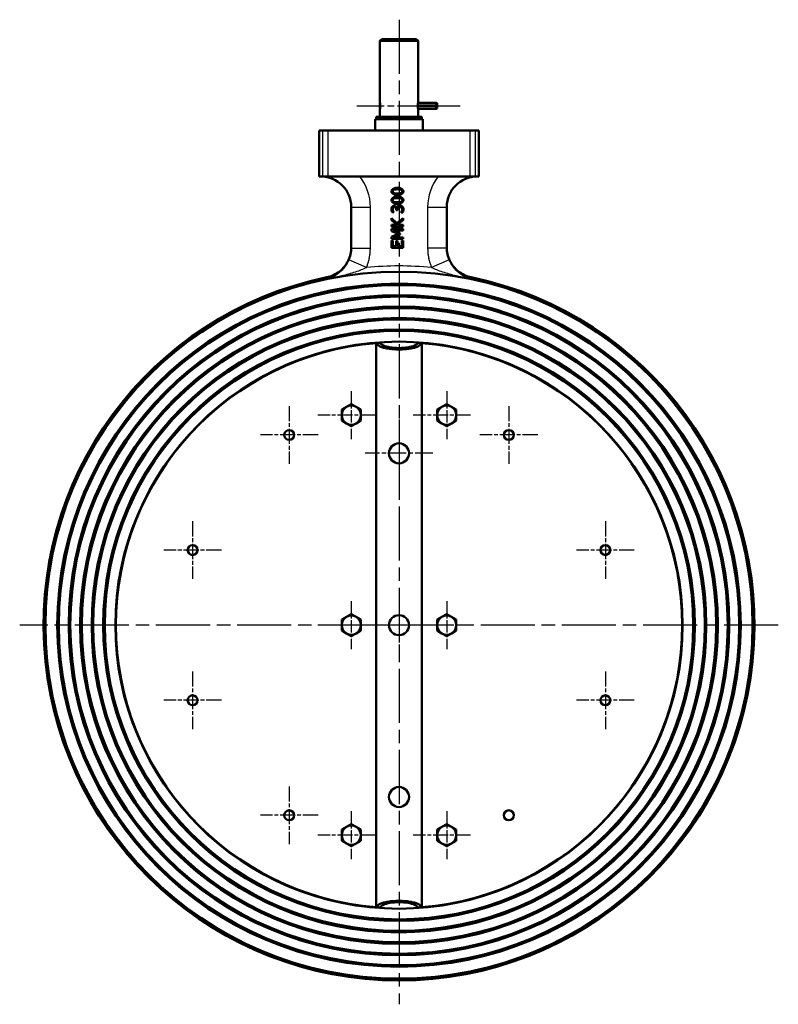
# Model space of a CAD drawing. Header units: millimetres. Extents: x 152 to 968, y 373 to 1246.
# Tile 2 of 3: x 152 to 549, y 728 to 1244. Entities that reach past the tile are written whole.
import ezdxf

# ---------------------------------------------------------------- set-up
doc = ezdxf.new("R2010")
doc.units = ezdxf.units.MM
doc.header["$LTSCALE"] = 5
doc.linetypes.add('CHAIN', pattern=[0.3543, 0.2362, -0.0295, 0.0591, -0.0295])
for name, color, linetype, lineweight in [('Mittellinie(DIN)', 4, 'CHAIN', 25), ('Mittelpunktmarkierung(DIN)', 4, 'CHAIN', 25), ('Sichtbare Kanten(DIN)', 7, 'Continuous', 50), ('Sichtbare tangentiale Kanten(DIN)', 3, 'Continuous', 25)]:
    doc.layers.add(name, color=color, linetype=linetype, lineweight=lineweight)

msp = doc.modelspace()

# ---------------------------------------------------------------- linework, layer by layer
at = {"layer": 'Mittellinie(DIN)', "linetype": 'CHAIN', "ltscale": 12.00094}
msp.add_line((328.2, 1198.99), (382.2, 1198.99), dxfattribs=at)
at = {"layer": 'Mittelpunktmarkierung(DIN)', "linetype": 'CHAIN', "ltscale": 23.990969}
for p, q in [((350.2, 1244.11), (350.2, 728.4)), ((548.79, 926.99), (151.6, 926.99))]:
    msp.add_line(p, q, dxfattribs=at)
at = {"layer": 'Mittelpunktmarkierung(DIN)', "linetype": 'CHAIN', "ltscale": 5.555937}
for p, q in [((325.2, 1049.49), (325.2, 1024.49)), ((375.2, 1049.49), (375.2, 1024.49)), ((325.2, 939.49), (325.2, 914.49)), ((375.2, 939.49), (375.2, 914.49)), ((325.2, 829.49), (325.2, 804.49)), ((375.2, 829.49), (375.2, 804.49))]:
    msp.add_line(p, q, dxfattribs=at)
at = {"layer": 'Mittelpunktmarkierung(DIN)', "linetype": 'CHAIN', "ltscale": 6.711593}
for p, q in [((292.7, 1041.69), (292.7, 1011.49)), ((407.7, 1041.69), (407.7, 1011.49)), ((307.8, 1026.59), (277.6, 1026.59)), ((422.8, 1026.59), (392.6, 1026.59)), ((242.13, 981.43), (242.13, 951.23)), ((458.26, 981.43), (458.26, 951.23)), ((257.23, 966.33), (227.03, 966.33)), ((473.36, 966.33), (443.16, 966.33)), ((242.13, 902.76), (242.13, 872.56)), ((458.26, 902.76), (458.26, 872.56)), ((257.23, 887.66), (227.03, 887.66)), ((473.36, 887.66), (443.16, 887.66)), ((292.7, 842.5), (292.7, 812.3)), ((307.8, 827.4), (277.6, 827.4))]:
    msp.add_line(p, q, dxfattribs=at)
at = {"layer": 'Mittelpunktmarkierung(DIN)', "linetype": 'CHAIN', "ltscale": 6.667144}
for p, q in [((337.7, 1036.99), (307.7, 1036.99)), ((387.7, 1036.99), (357.7, 1036.99)), ((337.7, 926.99), (307.7, 926.99)), ((387.7, 926.99), (357.7, 926.99)), ((337.7, 816.99), (307.7, 816.99)), ((387.7, 816.99), (357.7, 816.99))]:
    msp.add_line(p, q, dxfattribs=at)
at = {"layer": 'Mittelpunktmarkierung(DIN)', "linetype": 'CHAIN', "ltscale": 7.889472}
for p, q in [((350.2, 1034.74), (350.2, 999.24)), ((367.95, 1016.99), (332.45, 1016.99)), ((350.2, 944.74), (350.2, 909.24)), ((367.95, 926.99), (332.45, 926.99))]:
    msp.add_line(p, q, dxfattribs=at)
at = {"layer": 'Sichtbare Kanten(DIN)'}
for p, q in [((341.2, 1233.99), (340.2, 1232.99)), ((360.2, 1232.99), (340.2, 1232.99)), ((340.2, 1200.89), (340.2, 1232.99)), ((341.2, 1233.99), (359.2, 1233.99)), ((359.2, 1233.99), (360.2, 1232.99)), ((360.2, 1200.82), (360.2, 1232.99)), ((340.2, 1200.36), (340.29, 1200.38)), ((340.2, 1199.16), (340.2, 1200.36)), ((340.2, 1199.16), (340.39, 1199.17)), ((340.2, 1199.11), (340.2, 1199.16)), ((340.39, 1199.11), (340.2, 1199.11)), ((340.2, 1198.88), (340.2, 1199.11)), ((340.2, 1198.88), (340.39, 1198.88)), ((340.2, 1198.82), (340.2, 1198.88)), ((340.39, 1198.82), (340.2, 1198.82)), ((340.2, 1197.63), (340.2, 1198.82)), ((340.2, 1197.63), (340.29, 1197.6)), ((340.2, 1193.29), (340.2, 1197.09)), ((360.02, 1199.18), (369.7, 1199.18)), ((370.2, 1199.11), (360.02, 1199.11)), ((360.02, 1198.88), (370.2, 1198.88)), ((369.7, 1198.81), (360.02, 1198.81)), ((360.14, 1200.49), (369.7, 1200.49)), ((360.14, 1197.49), (369.7, 1197.49)), ((360.2, 1193.29), (360.2, 1197.16)), ((369.7, 1199.18), (369.7, 1200.49)), ((370.2, 1200.36), (369.7, 1200.49)), ((369.7, 1199.18), (370.2, 1199.16)), ((370.2, 1198.82), (369.7, 1198.81)), ((369.7, 1197.49), (369.7, 1198.81)), ((370.2, 1197.63), (369.7, 1197.49)), ((370.2, 1199.16), (370.2, 1200.36)), ((370.2, 1199.16), (370.2, 1199.11)), ((370.2, 1198.88), (370.2, 1199.11)), ((370.2, 1198.88), (370.2, 1198.82)), ((370.2, 1197.63), (370.2, 1198.82)), ((340.64, 1191.99), (337.7, 1191.99)), ((337.7, 1185.99), (337.7, 1191.99)), ((338.2, 1193.19), (362.2, 1193.19)), ((338.2, 1193.19), (338.2, 1191.99)), ((360.2, 1193.29), (340.2, 1193.29)), ((359.75, 1191.99), (340.64, 1191.99)), ((340.7, 1193.19), (340.7, 1193.29)), ((359.7, 1193.19), (359.7, 1193.29)), ((362.7, 1191.99), (359.75, 1191.99)), ((362.2, 1193.19), (362.2, 1191.99)), ((362.7, 1185.99), (362.7, 1191.99)), ((310.07, 1185.99), (308.45, 1185.99)), ((308.45, 1161.99), (308.45, 1185.99)), ((310.07, 1185.99), (313.07, 1185.99)), ((387.32, 1185.99), (313.07, 1185.99)), ((387.32, 1185.99), (390.32, 1185.99)), ((391.94, 1185.99), (390.32, 1185.99)), ((391.94, 1185.99), (391.94, 1161.99)), ((310.07, 1161.99), (308.45, 1161.99)), ((313.07, 1161.99), (310.07, 1161.99)), ((387.32, 1161.99), (313.07, 1161.99)), ((390.32, 1161.99), (387.32, 1161.99)), ((391.94, 1161.99), (390.32, 1161.99)), ((325.2, 1145.99), (325.2, 1124.5)), ((349.03, 1145.58), (349.09, 1145.58)), ((375.2, 1124.5), (375.2, 1145.99)), ((346.32, 1140.08), (349.05, 1137.56)), ((346.32, 1139.09), (346.32, 1140.08)), ((347.44, 1143.28), (346.57, 1143.28)), ((347.44, 1143.33), (347.44, 1143.28)), ((348.78, 1144.36), (348.78, 1144.63)), ((349.45, 1144.36), (348.78, 1144.36)), ((349.05, 1137.56), (352.42, 1140.23)), ((349.45, 1144.71), (349.45, 1144.36)), ((351.31, 1143.11), (351.31, 1143.17)), ((352.18, 1143.11), (351.31, 1143.11)), ((352.42, 1140.23), (352.42, 1139.18)), ((349.13, 1136.59), (346.32, 1139.09)), ((346.32, 1136.59), (349.13, 1136.59)), ((346.32, 1135.78), (346.32, 1136.59)), ((352.42, 1135.78), (346.32, 1135.78)), ((352.42, 1139.18), (349.59, 1136.95)), ((349.59, 1136.95), (349.99, 1136.59)), ((349.99, 1136.59), (352.42, 1136.59)), ((352.42, 1136.59), (352.42, 1135.78)), ((346.32, 1134.55), (352.42, 1134.55)), ((346.32, 1133.42), (346.32, 1134.55)), ((349.72, 1131.95), (346.32, 1133.42)), ((346.32, 1130.42), (349.72, 1131.95)), ((346.32, 1129.32), (346.32, 1130.42)), ((347.17, 1133.74), (350.74, 1132.14)), ((352.42, 1133.74), (347.17, 1133.74)), ((350.74, 1131.65), (347.17, 1130.07)), ((347.17, 1130.07), (352.42, 1130.07)), ((350.74, 1132.14), (350.74, 1131.65)), ((352.42, 1134.55), (352.42, 1133.74)), ((352.42, 1130.07), (352.42, 1129.32)), ((352.42, 1129.32), (346.32, 1129.32)), ((346.32, 1128.43), (347.05, 1128.43)), ((346.32, 1124.61), (346.32, 1128.43)), ((352.42, 1124.61), (346.32, 1124.61)), ((347.05, 1128.43), (347.05, 1125.42)), ((347.05, 1125.42), (348.72, 1125.42)), ((348.72, 1128.22), (349.44, 1128.22)), ((348.72, 1125.42), (348.72, 1128.22)), ((349.44, 1128.22), (349.44, 1125.42)), ((349.44, 1125.42), (351.7, 1125.42)), ((351.7, 1128.43), (352.42, 1128.43)), ((351.7, 1125.42), (351.7, 1128.43)), ((352.42, 1128.43), (352.42, 1124.61)), ((338.29, 779.22), (338.29, 1074.76)), ((340.2, 1074.91), (340.2, 1075.16)), ((360.2, 1074.91), (360.2, 1075.16)), ((362.1, 1074.76), (362.1, 779.22)), ((322.7, 1041.32), (325.2, 1042.77)), ((325.2, 1042.77), (327.7, 1041.32)), ((372.7, 1041.32), (375.2, 1042.77)), ((375.2, 1042.77), (377.7, 1041.32)), ((320.2, 1039.88), (322.7, 1041.32)), ((320.2, 1036.99), (320.2, 1039.88)), ((320.2, 1034.11), (320.2, 1036.99)), ((327.7, 1041.32), (330.2, 1039.88)), ((330.2, 1039.88), (330.2, 1036.99)), ((330.2, 1036.99), (330.2, 1034.11)), ((370.2, 1039.88), (372.7, 1041.32)), ((370.2, 1036.99), (370.2, 1039.88)), ((370.2, 1034.11), (370.2, 1036.99)), ((377.7, 1041.32), (380.2, 1039.88)), ((380.2, 1039.88), (380.2, 1036.99)), ((380.2, 1036.99), (380.2, 1034.11)), ((322.7, 1032.66), (320.2, 1034.11)), ((325.2, 1031.22), (322.7, 1032.66)), ((327.7, 1032.66), (325.2, 1031.22)), ((330.2, 1034.11), (327.7, 1032.66)), ((372.7, 1032.66), (370.2, 1034.11)), ((375.2, 1031.22), (372.7, 1032.66)), ((377.7, 1032.66), (375.2, 1031.22)), ((380.2, 1034.11), (377.7, 1032.66)), ((320.2, 929.88), (322.7, 931.32)), ((320.2, 926.99), (320.2, 929.88)), ((322.7, 931.32), (325.2, 932.77)), ((325.2, 932.77), (327.7, 931.32)), ((327.7, 931.32), (330.2, 929.88)), ((330.2, 929.88), (330.2, 926.99)), ((370.2, 929.88), (372.7, 931.32)), ((370.2, 926.99), (370.2, 929.88)), ((372.7, 931.32), (375.2, 932.77)), ((375.2, 932.77), (377.7, 931.32)), ((377.7, 931.32), (380.2, 929.88)), ((380.2, 929.88), (380.2, 926.99)), ((320.2, 924.11), (320.2, 926.99)), ((322.7, 922.66), (320.2, 924.11)), ((330.2, 924.11), (327.7, 922.66)), ((330.2, 926.99), (330.2, 924.11)), ((370.2, 924.11), (370.2, 926.99)), ((372.7, 922.66), (370.2, 924.11)), ((380.2, 924.11), (377.7, 922.66)), ((380.2, 926.99), (380.2, 924.11)), ((325.2, 921.22), (322.7, 922.66)), ((327.7, 922.66), (325.2, 921.22)), ((375.2, 921.22), (372.7, 922.66)), ((377.7, 922.66), (375.2, 921.22)), ((320.2, 819.88), (322.7, 821.32)), ((322.7, 821.32), (325.2, 822.77)), ((325.2, 822.77), (327.7, 821.32)), ((327.7, 821.32), (330.2, 819.88)), ((370.2, 819.88), (372.7, 821.32)), ((372.7, 821.32), (375.2, 822.77)), ((375.2, 822.77), (377.7, 821.32)), ((377.7, 821.32), (380.2, 819.88)), ((320.2, 816.99), (320.2, 819.88)), ((320.2, 814.11), (320.2, 816.99)), ((330.2, 819.88), (330.2, 816.99)), ((330.2, 816.99), (330.2, 814.11)), ((370.2, 816.99), (370.2, 819.88)), ((370.2, 814.11), (370.2, 816.99)), ((380.2, 819.88), (380.2, 816.99)), ((380.2, 816.99), (380.2, 814.11)), ((322.7, 812.66), (320.2, 814.11)), ((325.2, 811.22), (322.7, 812.66)), ((327.7, 812.66), (325.2, 811.22)), ((330.2, 814.11), (327.7, 812.66)), ((372.7, 812.66), (370.2, 814.11)), ((375.2, 811.22), (372.7, 812.66)), ((377.7, 812.66), (375.2, 811.22)), ((380.2, 814.11), (377.7, 812.66)), ((340.2, 778.83), (340.2, 779.08)), ((360.2, 778.83), (360.2, 779.08))]:
    msp.add_line(p, q, dxfattribs=at)
at = {"layer": 'Sichtbare Kanten(DIN)', "flags": 128}
for points in [[(340.2, 1197.09), (340.2, 1197.11), (340.21, 1197.16), (340.22, 1197.24), (340.25, 1197.35), (340.27, 1197.49), (340.29, 1197.65), (340.32, 1197.84), (340.34, 1198.04), (340.36, 1198.26), (340.38, 1198.5), (340.39, 1198.74), (340.39, 1198.99), (340.39, 1199.24), (340.38, 1199.49), (340.36, 1199.73), (340.34, 1199.97), (340.31, 1200.2), (340.28, 1200.4), (340.26, 1200.57), (340.23, 1200.71), (340.21, 1200.8), (340.2, 1200.86), (340.2, 1200.89), (340.2, 1200.89)], [(360.2, 1200.82), (360.19, 1200.81), (360.18, 1200.76), (360.17, 1200.68), (360.15, 1200.58), (360.13, 1200.44), (360.11, 1200.29), (360.08, 1200.11), (360.06, 1199.91), (360.04, 1199.69), (360.03, 1199.47), (360.02, 1199.23), (360.01, 1198.99), (360.02, 1198.75), (360.03, 1198.52), (360.04, 1198.29), (360.06, 1198.08), (360.08, 1197.88), (360.11, 1197.7), (360.13, 1197.54), (360.15, 1197.41), (360.17, 1197.3), (360.18, 1197.23), (360.19, 1197.18), (360.2, 1197.16)], [(346.2, 1154.17), (346.21, 1154.29), (346.23, 1154.42), (346.27, 1154.54), (346.33, 1154.66), (346.39, 1154.78), (346.47, 1154.89), (346.57, 1155.01), (346.67, 1155.12), (346.79, 1155.22), (346.91, 1155.33), (347.05, 1155.42), (347.19, 1155.52), (347.34, 1155.6), (347.5, 1155.69), (347.67, 1155.76), (347.84, 1155.83), (348.02, 1155.9), (348.21, 1155.95), (348.4, 1156), (348.59, 1156.04), (348.78, 1156.07), (348.98, 1156.1), (349.18, 1156.11), (349.37, 1156.11)], [(347.51, 1155.06), (347.55, 1155.08), (347.6, 1155.09), (347.65, 1155.11), (347.71, 1155.12), (347.78, 1155.13), (347.85, 1155.15), (347.92, 1155.16), (347.99, 1155.17), (348.07, 1155.19), (348.15, 1155.2), (348.24, 1155.21), (348.32, 1155.22), (348.41, 1155.23), (348.5, 1155.24), (348.59, 1155.25), (348.68, 1155.25), (348.77, 1155.26), (348.86, 1155.27), (348.95, 1155.27), (349.04, 1155.28), (349.13, 1155.28), (349.21, 1155.28), (349.29, 1155.28), (349.37, 1155.28)], [(349.37, 1156.11), (349.58, 1156.11), (349.78, 1156.1), (349.98, 1156.07), (350.18, 1156.04), (350.37, 1156), (350.56, 1155.95), (350.75, 1155.89), (350.93, 1155.83), (351.1, 1155.76), (351.27, 1155.68), (351.43, 1155.6), (351.58, 1155.51), (351.72, 1155.42), (351.86, 1155.32), (351.98, 1155.22), (352.09, 1155.11), (352.2, 1155), (352.29, 1154.89), (352.37, 1154.77), (352.43, 1154.66), (352.48, 1154.54), (352.52, 1154.41), (352.55, 1154.29), (352.55, 1154.17)], [(349.37, 1155.28), (349.45, 1155.28), (349.54, 1155.28), (349.62, 1155.28), (349.71, 1155.28), (349.8, 1155.27), (349.89, 1155.27), (349.98, 1155.26), (350.07, 1155.25), (350.16, 1155.25), (350.25, 1155.24), (350.34, 1155.23), (350.43, 1155.22), (350.51, 1155.21), (350.6, 1155.2), (350.68, 1155.19), (350.76, 1155.18), (350.83, 1155.16), (350.9, 1155.15), (350.97, 1155.14), (351.03, 1155.12), (351.09, 1155.11), (351.15, 1155.1), (351.19, 1155.08), (351.23, 1155.07)], [(349.38, 1152.21), (349.17, 1152.22), (348.97, 1152.23), (348.77, 1152.26), (348.57, 1152.29), (348.38, 1152.33), (348.19, 1152.38), (348, 1152.44), (347.82, 1152.5), (347.65, 1152.57), (347.48, 1152.65), (347.32, 1152.73), (347.17, 1152.82), (347.03, 1152.91), (346.89, 1153.01), (346.77, 1153.11), (346.66, 1153.22), (346.56, 1153.33), (346.47, 1153.44), (346.39, 1153.56), (346.32, 1153.68), (346.27, 1153.8), (346.23, 1153.92), (346.21, 1154.04), (346.2, 1154.17)], [(346.2, 1149.59), (346.21, 1149.71), (346.23, 1149.84), (346.27, 1149.96), (346.33, 1150.08), (346.39, 1150.2), (346.47, 1150.32), (346.57, 1150.43), (346.67, 1150.54), (346.79, 1150.65), (346.91, 1150.75), (347.05, 1150.85), (347.19, 1150.94), (347.34, 1151.03), (347.5, 1151.11), (347.67, 1151.19), (347.84, 1151.26), (348.02, 1151.32), (348.21, 1151.37), (348.4, 1151.42), (348.59, 1151.46), (348.78, 1151.49), (348.98, 1151.52), (349.18, 1151.53), (349.37, 1151.54)], [(346.88, 1154.17), (346.88, 1154.21), (346.88, 1154.25), (346.89, 1154.3), (346.9, 1154.34), (346.92, 1154.39), (346.93, 1154.43), (346.95, 1154.48), (346.97, 1154.52), (347, 1154.57), (347.02, 1154.61), (347.05, 1154.65), (347.08, 1154.7), (347.11, 1154.74), (347.14, 1154.78), (347.17, 1154.81), (347.21, 1154.85), (347.24, 1154.88), (347.28, 1154.92), (347.32, 1154.95), (347.36, 1154.98), (347.39, 1155), (347.43, 1155.02), (347.47, 1155.04), (347.51, 1155.06)], [(347.52, 1153.26), (347.48, 1153.27), (347.44, 1153.3), (347.4, 1153.32), (347.36, 1153.35), (347.32, 1153.37), (347.28, 1153.41), (347.25, 1153.44), (347.21, 1153.47), (347.18, 1153.51), (347.14, 1153.55), (347.11, 1153.59), (347.08, 1153.63), (347.05, 1153.67), (347.02, 1153.72), (347, 1153.76), (346.97, 1153.81), (346.95, 1153.85), (346.93, 1153.9), (346.92, 1153.94), (346.9, 1153.99), (346.89, 1154.04), (346.88, 1154.08), (346.88, 1154.12), (346.88, 1154.17)], [(346.88, 1149.59), (346.88, 1149.63), (346.88, 1149.68), (346.89, 1149.72), (346.9, 1149.77), (346.92, 1149.81), (346.93, 1149.86), (346.95, 1149.9), (346.97, 1149.95), (347, 1149.99), (347.02, 1150.03), (347.05, 1150.08), (347.08, 1150.12), (347.11, 1150.16), (347.14, 1150.2), (347.17, 1150.24), (347.21, 1150.27), (347.24, 1150.31), (347.28, 1150.34), (347.32, 1150.37), (347.36, 1150.4), (347.39, 1150.42), (347.43, 1150.45), (347.47, 1150.47), (347.51, 1150.48)], [(347.51, 1150.48), (347.55, 1150.5), (347.6, 1150.51), (347.65, 1150.53), (347.71, 1150.54), (347.78, 1150.56), (347.85, 1150.57), (347.92, 1150.58), (347.99, 1150.6), (348.07, 1150.61), (348.15, 1150.62), (348.24, 1150.63), (348.32, 1150.64), (348.41, 1150.65), (348.5, 1150.66), (348.59, 1150.67), (348.68, 1150.68), (348.77, 1150.68), (348.86, 1150.69), (348.95, 1150.69), (349.04, 1150.7), (349.13, 1150.7), (349.21, 1150.7), (349.29, 1150.71), (349.37, 1150.71)], [(349.38, 1153.04), (349.3, 1153.05), (349.22, 1153.05), (349.14, 1153.05), (349.06, 1153.05), (348.97, 1153.06), (348.88, 1153.06), (348.79, 1153.07), (348.7, 1153.07), (348.61, 1153.08), (348.52, 1153.09), (348.43, 1153.1), (348.34, 1153.1), (348.26, 1153.11), (348.17, 1153.12), (348.09, 1153.14), (348.01, 1153.15), (347.93, 1153.16), (347.86, 1153.17), (347.79, 1153.18), (347.73, 1153.2), (347.67, 1153.21), (347.61, 1153.23), (347.56, 1153.24), (347.52, 1153.26)], [(349.37, 1151.54), (349.58, 1151.53), (349.78, 1151.52), (349.98, 1151.49), (350.18, 1151.46), (350.37, 1151.42), (350.56, 1151.37), (350.75, 1151.32), (350.93, 1151.25), (351.1, 1151.18), (351.27, 1151.11), (351.43, 1151.02), (351.58, 1150.94), (351.72, 1150.84), (351.86, 1150.74), (351.98, 1150.64), (352.09, 1150.54), (352.2, 1150.43), (352.29, 1150.31), (352.37, 1150.2), (352.43, 1150.08), (352.48, 1149.96), (352.52, 1149.84), (352.55, 1149.71), (352.55, 1149.59)], [(349.37, 1150.71), (349.45, 1150.71), (349.54, 1150.7), (349.62, 1150.7), (349.71, 1150.7), (349.8, 1150.69), (349.89, 1150.69), (349.98, 1150.68), (350.07, 1150.68), (350.16, 1150.67), (350.25, 1150.66), (350.34, 1150.65), (350.43, 1150.64), (350.51, 1150.63), (350.6, 1150.62), (350.68, 1150.61), (350.76, 1150.6), (350.83, 1150.59), (350.9, 1150.57), (350.97, 1150.56), (351.03, 1150.55), (351.09, 1150.53), (351.15, 1150.52), (351.19, 1150.5), (351.23, 1150.49)], [(352.55, 1154.17), (352.54, 1154.04), (352.52, 1153.92), (352.48, 1153.79), (352.43, 1153.67), (352.36, 1153.55), (352.28, 1153.44), (352.19, 1153.32), (352.09, 1153.21), (351.97, 1153.11), (351.85, 1153), (351.71, 1152.91), (351.57, 1152.81), (351.42, 1152.72), (351.26, 1152.64), (351.09, 1152.57), (350.92, 1152.5), (350.74, 1152.43), (350.55, 1152.38), (350.36, 1152.33), (350.17, 1152.29), (349.98, 1152.26), (349.78, 1152.23), (349.58, 1152.22), (349.38, 1152.21)], [(351.22, 1153.25), (351.17, 1153.24), (351.12, 1153.22), (351.07, 1153.21), (351.01, 1153.19), (350.95, 1153.18), (350.88, 1153.17), (350.81, 1153.15), (350.73, 1153.14), (350.66, 1153.13), (350.58, 1153.12), (350.5, 1153.11), (350.41, 1153.1), (350.33, 1153.09), (350.24, 1153.08), (350.16, 1153.08), (350.07, 1153.07), (349.98, 1153.06), (349.89, 1153.06), (349.8, 1153.05), (349.72, 1153.05), (349.63, 1153.05), (349.54, 1153.05), (349.46, 1153.05), (349.38, 1153.04)], [(351.88, 1154.17), (351.87, 1154.12), (351.87, 1154.08), (351.86, 1154.03), (351.85, 1153.98), (351.83, 1153.94), (351.82, 1153.89), (351.8, 1153.84), (351.78, 1153.8), (351.75, 1153.75), (351.72, 1153.71), (351.7, 1153.66), (351.67, 1153.62), (351.63, 1153.58), (351.6, 1153.54), (351.57, 1153.5), (351.53, 1153.46), (351.49, 1153.43), (351.45, 1153.4), (351.42, 1153.36), (351.38, 1153.34), (351.34, 1153.31), (351.3, 1153.29), (351.26, 1153.27), (351.22, 1153.25)], [(351.23, 1155.07), (351.27, 1155.05), (351.31, 1155.03), (351.35, 1155.01), (351.39, 1154.98), (351.43, 1154.95), (351.47, 1154.92), (351.51, 1154.89), (351.54, 1154.85), (351.58, 1154.82), (351.61, 1154.78), (351.64, 1154.74), (351.67, 1154.7), (351.7, 1154.65), (351.73, 1154.61), (351.76, 1154.57), (351.78, 1154.52), (351.8, 1154.48), (351.82, 1154.43), (351.84, 1154.39), (351.85, 1154.34), (351.86, 1154.3), (351.87, 1154.25), (351.87, 1154.21), (351.88, 1154.17)], [(351.23, 1150.49), (351.27, 1150.47), (351.31, 1150.45), (351.35, 1150.43), (351.39, 1150.4), (351.43, 1150.37), (351.47, 1150.34), (351.51, 1150.31), (351.54, 1150.28), (351.58, 1150.24), (351.61, 1150.2), (351.64, 1150.16), (351.67, 1150.12), (351.7, 1150.08), (351.73, 1150.03), (351.76, 1149.99), (351.78, 1149.94), (351.8, 1149.9), (351.82, 1149.85), (351.84, 1149.81), (351.85, 1149.76), (351.86, 1149.72), (351.87, 1149.68), (351.87, 1149.63), (351.88, 1149.59)], [(349.38, 1147.64), (349.17, 1147.64), (348.97, 1147.66), (348.77, 1147.68), (348.57, 1147.71), (348.38, 1147.75), (348.19, 1147.8), (348, 1147.86), (347.82, 1147.92), (347.65, 1147.99), (347.48, 1148.07), (347.32, 1148.15), (347.17, 1148.24), (347.03, 1148.33), (346.89, 1148.43), (346.77, 1148.53), (346.66, 1148.64), (346.56, 1148.75), (346.47, 1148.86), (346.39, 1148.98), (346.32, 1149.1), (346.27, 1149.22), (346.23, 1149.34), (346.21, 1149.46), (346.2, 1149.59)], [(346.2, 1144.87), (346.2, 1144.93), (346.2, 1144.98), (346.2, 1145.04), (346.21, 1145.1), (346.22, 1145.15), (346.22, 1145.21), (346.23, 1145.27), (346.25, 1145.34), (346.26, 1145.4), (346.27, 1145.46), (346.29, 1145.52), (346.3, 1145.58), (346.32, 1145.64), (346.34, 1145.69), (346.35, 1145.75), (346.37, 1145.81), (346.39, 1145.86), (346.41, 1145.91), (346.43, 1145.96), (346.45, 1146), (346.48, 1146.05), (346.5, 1146.09), (346.52, 1146.13), (346.54, 1146.16)], [(346.54, 1146.16), (346.57, 1146.19), (346.6, 1146.23), (346.63, 1146.26), (346.67, 1146.29), (346.71, 1146.32), (346.75, 1146.36), (346.79, 1146.39), (346.84, 1146.42), (346.88, 1146.45), (346.93, 1146.48), (346.98, 1146.5), (347.04, 1146.53), (347.09, 1146.56), (347.14, 1146.58), (347.2, 1146.6), (347.25, 1146.62), (347.31, 1146.64), (347.36, 1146.66), (347.42, 1146.67), (347.47, 1146.68), (347.52, 1146.69), (347.57, 1146.7), (347.62, 1146.7), (347.67, 1146.7)], [(347.52, 1148.68), (347.48, 1148.7), (347.44, 1148.72), (347.4, 1148.74), (347.36, 1148.77), (347.32, 1148.8), (347.28, 1148.83), (347.25, 1148.86), (347.21, 1148.9), (347.18, 1148.93), (347.14, 1148.97), (347.11, 1149.01), (347.08, 1149.05), (347.05, 1149.1), (347.02, 1149.14), (347, 1149.19), (346.97, 1149.23), (346.95, 1149.28), (346.93, 1149.32), (346.92, 1149.37), (346.9, 1149.41), (346.89, 1149.46), (346.88, 1149.5), (346.88, 1149.55), (346.88, 1149.59)], [(347.09, 1145.55), (347.08, 1145.53), (347.07, 1145.51), (347.05, 1145.48), (347.04, 1145.46), (347.03, 1145.43), (347.02, 1145.4), (347.01, 1145.37), (347, 1145.34), (346.99, 1145.3), (346.98, 1145.27), (346.97, 1145.24), (346.96, 1145.2), (346.95, 1145.17), (346.94, 1145.13), (346.93, 1145.1), (346.93, 1145.06), (346.92, 1145.03), (346.92, 1144.99), (346.91, 1144.96), (346.91, 1144.93), (346.91, 1144.9), (346.9, 1144.87), (346.9, 1144.84), (346.9, 1144.81)], [(347.75, 1145.87), (347.72, 1145.87), (347.69, 1145.87), (347.66, 1145.86), (347.63, 1145.86), (347.6, 1145.85), (347.57, 1145.84), (347.53, 1145.83), (347.5, 1145.82), (347.47, 1145.81), (347.44, 1145.79), (347.4, 1145.78), (347.37, 1145.77), (347.34, 1145.75), (347.31, 1145.73), (347.28, 1145.72), (347.25, 1145.7), (347.23, 1145.68), (347.2, 1145.66), (347.18, 1145.64), (347.16, 1145.62), (347.14, 1145.61), (347.12, 1145.59), (347.1, 1145.57), (347.09, 1145.55)], [(349.38, 1148.47), (349.3, 1148.47), (349.22, 1148.47), (349.14, 1148.47), (349.06, 1148.47), (348.97, 1148.48), (348.88, 1148.48), (348.79, 1148.49), (348.7, 1148.49), (348.61, 1148.5), (348.52, 1148.51), (348.43, 1148.52), (348.34, 1148.53), (348.26, 1148.54), (348.17, 1148.55), (348.09, 1148.56), (348.01, 1148.57), (347.93, 1148.58), (347.86, 1148.59), (347.79, 1148.61), (347.73, 1148.62), (347.67, 1148.64), (347.61, 1148.65), (347.56, 1148.66), (347.52, 1148.68)], [(347.67, 1146.7), (347.73, 1146.7), (347.8, 1146.69), (347.87, 1146.67), (347.94, 1146.65), (348.01, 1146.62), (348.08, 1146.59), (348.15, 1146.55), (348.22, 1146.51), (348.3, 1146.47), (348.37, 1146.42), (348.44, 1146.37), (348.5, 1146.31), (348.57, 1146.26), (348.63, 1146.2), (348.69, 1146.14), (348.75, 1146.07), (348.8, 1146.01), (348.85, 1145.95), (348.89, 1145.88), (348.93, 1145.82), (348.97, 1145.76), (349, 1145.7), (349.02, 1145.63), (349.03, 1145.58)], [(348.78, 1144.63), (348.77, 1144.7), (348.77, 1144.77), (348.75, 1144.84), (348.74, 1144.91), (348.71, 1144.99), (348.69, 1145.06), (348.66, 1145.13), (348.62, 1145.2), (348.58, 1145.26), (348.54, 1145.33), (348.5, 1145.4), (348.45, 1145.46), (348.4, 1145.52), (348.35, 1145.57), (348.3, 1145.62), (348.24, 1145.67), (348.18, 1145.72), (348.12, 1145.76), (348.06, 1145.79), (348, 1145.82), (347.94, 1145.84), (347.88, 1145.86), (347.82, 1145.87), (347.75, 1145.87)], [(349.09, 1145.58), (349.1, 1145.6), (349.11, 1145.63), (349.11, 1145.66), (349.12, 1145.69), (349.13, 1145.72), (349.15, 1145.76), (349.16, 1145.79), (349.17, 1145.83), (349.19, 1145.87), (349.2, 1145.91), (349.22, 1145.95), (349.24, 1145.99), (349.26, 1146.03), (349.28, 1146.07), (349.3, 1146.1), (349.32, 1146.14), (349.34, 1146.18), (349.36, 1146.22), (349.38, 1146.25), (349.4, 1146.28), (349.42, 1146.31), (349.44, 1146.34), (349.47, 1146.37), (349.49, 1146.4)], [(352.55, 1149.59), (352.54, 1149.46), (352.52, 1149.34), (352.48, 1149.22), (352.43, 1149.09), (352.36, 1148.98), (352.28, 1148.86), (352.19, 1148.75), (352.09, 1148.63), (351.97, 1148.53), (351.85, 1148.43), (351.71, 1148.33), (351.57, 1148.23), (351.42, 1148.15), (351.26, 1148.06), (351.09, 1147.99), (350.92, 1147.92), (350.74, 1147.86), (350.55, 1147.8), (350.36, 1147.75), (350.17, 1147.71), (349.98, 1147.68), (349.78, 1147.66), (349.58, 1147.64), (349.38, 1147.64)], [(351.22, 1148.67), (351.17, 1148.66), (351.12, 1148.64), (351.07, 1148.63), (351.01, 1148.61), (350.95, 1148.6), (350.88, 1148.59), (350.81, 1148.58), (350.73, 1148.56), (350.66, 1148.55), (350.58, 1148.54), (350.5, 1148.53), (350.41, 1148.52), (350.33, 1148.51), (350.24, 1148.51), (350.16, 1148.5), (350.07, 1148.49), (349.98, 1148.49), (349.89, 1148.48), (349.8, 1148.48), (349.72, 1148.47), (349.63, 1148.47), (349.54, 1148.47), (349.46, 1148.47), (349.38, 1148.47)], [(349.67, 1145.62), (349.66, 1145.6), (349.64, 1145.58), (349.63, 1145.55), (349.61, 1145.52), (349.6, 1145.48), (349.58, 1145.45), (349.57, 1145.41), (349.56, 1145.37), (349.55, 1145.33), (349.54, 1145.29), (349.53, 1145.25), (349.52, 1145.2), (349.51, 1145.16), (349.5, 1145.12), (349.49, 1145.07), (349.48, 1145.03), (349.48, 1144.98), (349.47, 1144.94), (349.47, 1144.9), (349.46, 1144.86), (349.46, 1144.82), (349.46, 1144.78), (349.45, 1144.74), (349.45, 1144.71)], [(349.49, 1146.4), (349.51, 1146.42), (349.54, 1146.44), (349.57, 1146.47), (349.6, 1146.49), (349.64, 1146.52), (349.68, 1146.54), (349.72, 1146.57), (349.77, 1146.59), (349.82, 1146.61), (349.86, 1146.64), (349.91, 1146.66), (349.97, 1146.68), (350.02, 1146.7), (350.07, 1146.72), (350.13, 1146.74), (350.18, 1146.75), (350.24, 1146.77), (350.29, 1146.78), (350.35, 1146.79), (350.4, 1146.8), (350.46, 1146.81), (350.51, 1146.82), (350.56, 1146.82), (350.62, 1146.82)], [(350.56, 1145.99), (350.51, 1145.99), (350.47, 1145.99), (350.43, 1145.98), (350.38, 1145.98), (350.34, 1145.97), (350.3, 1145.96), (350.25, 1145.95), (350.21, 1145.93), (350.16, 1145.92), (350.12, 1145.91), (350.08, 1145.89), (350.04, 1145.87), (350, 1145.85), (349.96, 1145.84), (349.92, 1145.82), (349.88, 1145.8), (349.85, 1145.78), (349.81, 1145.75), (349.78, 1145.73), (349.76, 1145.71), (349.73, 1145.69), (349.71, 1145.67), (349.69, 1145.65), (349.67, 1145.62)], [(351.51, 1145.65), (351.48, 1145.67), (351.45, 1145.7), (351.43, 1145.72), (351.39, 1145.74), (351.36, 1145.76), (351.33, 1145.78), (351.29, 1145.8), (351.25, 1145.81), (351.21, 1145.83), (351.17, 1145.85), (351.13, 1145.87), (351.09, 1145.88), (351.04, 1145.9), (351, 1145.91), (350.95, 1145.93), (350.91, 1145.94), (350.86, 1145.95), (350.82, 1145.96), (350.77, 1145.97), (350.73, 1145.98), (350.68, 1145.98), (350.64, 1145.99), (350.6, 1145.99), (350.56, 1145.99)], [(350.62, 1146.82), (350.67, 1146.82), (350.72, 1146.82), (350.78, 1146.81), (350.84, 1146.8), (350.9, 1146.79), (350.97, 1146.77), (351.03, 1146.76), (351.09, 1146.74), (351.16, 1146.72), (351.23, 1146.7), (351.29, 1146.67), (351.36, 1146.65), (351.42, 1146.62), (351.48, 1146.59), (351.55, 1146.57), (351.61, 1146.54), (351.66, 1146.51), (351.72, 1146.47), (351.77, 1146.44), (351.82, 1146.41), (351.87, 1146.38), (351.91, 1146.35), (351.95, 1146.31), (351.99, 1146.28)], [(351.88, 1149.59), (351.87, 1149.54), (351.87, 1149.5), (351.86, 1149.45), (351.85, 1149.41), (351.83, 1149.36), (351.82, 1149.31), (351.8, 1149.27), (351.78, 1149.22), (351.75, 1149.17), (351.72, 1149.13), (351.7, 1149.09), (351.67, 1149.04), (351.63, 1149), (351.6, 1148.96), (351.57, 1148.92), (351.53, 1148.89), (351.49, 1148.85), (351.45, 1148.82), (351.42, 1148.79), (351.38, 1148.76), (351.34, 1148.73), (351.3, 1148.71), (351.26, 1148.69), (351.22, 1148.67)], [(351.85, 1144.73), (351.85, 1144.76), (351.84, 1144.8), (351.84, 1144.84), (351.83, 1144.87), (351.83, 1144.92), (351.82, 1144.96), (351.81, 1145), (351.8, 1145.04), (351.79, 1145.09), (351.77, 1145.13), (351.76, 1145.18), (351.74, 1145.22), (351.73, 1145.27), (351.71, 1145.31), (351.69, 1145.35), (351.67, 1145.4), (351.66, 1145.44), (351.64, 1145.47), (351.61, 1145.51), (351.59, 1145.55), (351.57, 1145.58), (351.55, 1145.61), (351.53, 1145.63), (351.51, 1145.65)], [(351.99, 1146.28), (352.02, 1146.25), (352.06, 1146.21), (352.09, 1146.16), (352.13, 1146.11), (352.16, 1146.06), (352.19, 1146), (352.23, 1145.94), (352.26, 1145.88), (352.29, 1145.82), (352.32, 1145.75), (352.35, 1145.68), (352.38, 1145.61), (352.4, 1145.54), (352.43, 1145.47), (352.45, 1145.4), (352.47, 1145.32), (352.49, 1145.25), (352.5, 1145.18), (352.52, 1145.11), (352.53, 1145.04), (352.54, 1144.97), (352.55, 1144.9), (352.55, 1144.84), (352.55, 1144.78)], [(346.57, 1143.28), (346.55, 1143.32), (346.53, 1143.36), (346.51, 1143.41), (346.49, 1143.46), (346.47, 1143.52), (346.45, 1143.59), (346.43, 1143.65), (346.41, 1143.72), (346.39, 1143.79), (346.37, 1143.87), (346.35, 1143.95), (346.33, 1144.02), (346.31, 1144.1), (346.29, 1144.18), (346.28, 1144.26), (346.26, 1144.34), (346.25, 1144.41), (346.23, 1144.49), (346.22, 1144.56), (346.21, 1144.63), (346.21, 1144.7), (346.2, 1144.76), (346.2, 1144.82), (346.2, 1144.87)], [(346.9, 1144.81), (346.9, 1144.78), (346.91, 1144.75), (346.91, 1144.72), (346.91, 1144.68), (346.92, 1144.65), (346.92, 1144.61), (346.93, 1144.57), (346.93, 1144.53), (346.94, 1144.49), (346.95, 1144.45), (346.96, 1144.41), (346.97, 1144.37), (346.98, 1144.33), (346.99, 1144.29), (347, 1144.25), (347.01, 1144.21), (347.02, 1144.17), (347.03, 1144.13), (347.04, 1144.09), (347.05, 1144.06), (347.06, 1144.02), (347.07, 1143.99), (347.08, 1143.96), (347.1, 1143.93)], [(347.1, 1143.93), (347.11, 1143.91), (347.12, 1143.88), (347.13, 1143.86), (347.14, 1143.83), (347.16, 1143.8), (347.17, 1143.77), (347.19, 1143.74), (347.2, 1143.72), (347.22, 1143.69), (347.24, 1143.66), (347.25, 1143.63), (347.27, 1143.6), (347.28, 1143.57), (347.3, 1143.55), (347.32, 1143.52), (347.33, 1143.49), (347.35, 1143.47), (347.36, 1143.45), (347.38, 1143.42), (347.39, 1143.4), (347.4, 1143.38), (347.41, 1143.36), (347.43, 1143.35), (347.44, 1143.33)], [(351.31, 1143.17), (351.34, 1143.21), (351.36, 1143.25), (351.39, 1143.3), (351.42, 1143.35), (351.45, 1143.4), (351.47, 1143.46), (351.5, 1143.53), (351.53, 1143.6), (351.56, 1143.67), (351.59, 1143.74), (351.62, 1143.81), (351.65, 1143.89), (351.68, 1143.96), (351.7, 1144.04), (351.73, 1144.12), (351.75, 1144.19), (351.77, 1144.27), (351.79, 1144.34), (351.81, 1144.41), (351.82, 1144.48), (351.83, 1144.55), (351.84, 1144.61), (351.84, 1144.67), (351.85, 1144.73)], [(352.55, 1144.78), (352.55, 1144.72), (352.55, 1144.66), (352.54, 1144.59), (352.54, 1144.52), (352.53, 1144.44), (352.52, 1144.37), (352.5, 1144.29), (352.49, 1144.21), (352.47, 1144.13), (352.46, 1144.05), (352.44, 1143.97), (352.42, 1143.89), (352.4, 1143.81), (352.38, 1143.73), (352.36, 1143.65), (352.34, 1143.58), (352.32, 1143.51), (352.3, 1143.44), (352.28, 1143.37), (352.26, 1143.31), (352.24, 1143.25), (352.22, 1143.2), (352.2, 1143.15), (352.18, 1143.11)], [(325.2, 1124.9), (325.17, 1123.98), (325.09, 1123.08), (324.96, 1122.17), (324.78, 1121.28), (324.55, 1120.4), (324.27, 1119.53), (323.94, 1118.68), (323.56, 1117.85), (323.14, 1117.04), (322.67, 1116.26), (322.16, 1115.5), (321.6, 1114.78), (321.01, 1114.09), (320.37, 1113.44), (319.7, 1112.82), (319, 1112.24), (318.27, 1111.7), (317.5, 1111.21), (316.71, 1110.76), (315.89, 1110.35), (315.06, 1109.99), (314.2, 1109.68), (313.33, 1109.42), (312.44, 1109.21)], [(375.2, 1124.9), (375.22, 1123.98), (375.3, 1123.08), (375.43, 1122.17), (375.61, 1121.28), (375.84, 1120.4), (376.12, 1119.53), (376.45, 1118.68), (376.83, 1117.85), (377.25, 1117.04), (377.72, 1116.26), (378.24, 1115.5), (378.79, 1114.78), (379.39, 1114.09), (380.02, 1113.44), (380.69, 1112.82), (381.39, 1112.24), (382.13, 1111.7), (382.89, 1111.21), (383.68, 1110.76), (384.5, 1110.35), (385.34, 1109.99), (386.19, 1109.68), (387.06, 1109.42), (387.95, 1109.21)], [(350.2, 1071.42), (349.48, 1071.43), (348.76, 1071.45), (348.03, 1071.48), (347.3, 1071.52), (346.59, 1071.58), (345.88, 1071.65), (345.19, 1071.73), (344.53, 1071.83), (343.89, 1071.94), (343.28, 1072.06), (342.7, 1072.19), (342.16, 1072.32), (341.65, 1072.47), (341.18, 1072.63), (340.73, 1072.8), (340.3, 1072.98), (339.91, 1073.18), (339.56, 1073.38), (339.24, 1073.6), (338.97, 1073.82), (338.74, 1074.05), (338.55, 1074.28), (338.4, 1074.52), (338.29, 1074.76)], [(340.31, 1074.91), (340.55, 1074.52), (340.92, 1074.14), (341.42, 1073.78), (342.05, 1073.45), (342.78, 1073.16), (343.59, 1072.91), (344.52, 1072.68), (345.55, 1072.49), (346.66, 1072.34), (347.83, 1072.23), (349.02, 1072.17), (350.2, 1072.15), (351.37, 1072.17), (352.56, 1072.23), (353.73, 1072.34), (354.84, 1072.49), (355.87, 1072.68), (356.8, 1072.91), (357.61, 1073.16), (358.34, 1073.45), (358.97, 1073.78), (359.47, 1074.14), (359.84, 1074.52), (360.08, 1074.91)], [(362.1, 1074.76), (361.99, 1074.52), (361.85, 1074.28), (361.66, 1074.05), (361.42, 1073.82), (361.15, 1073.6), (360.83, 1073.38), (360.48, 1073.18), (360.09, 1072.98), (359.67, 1072.8), (359.21, 1072.63), (358.74, 1072.47), (358.23, 1072.32), (357.69, 1072.19), (357.12, 1072.06), (356.51, 1071.94), (355.87, 1071.83), (355.2, 1071.73), (354.51, 1071.65), (353.81, 1071.58), (353.09, 1071.52), (352.36, 1071.48), (351.63, 1071.45), (350.91, 1071.43), (350.2, 1071.42)], [(338.29, 779.22), (338.4, 779.46), (338.55, 779.7), (338.74, 779.94), (338.97, 780.17), (339.24, 780.39), (339.56, 780.6), (339.91, 780.81), (340.3, 781), (340.73, 781.18), (341.18, 781.36), (341.65, 781.52), (342.16, 781.66), (342.7, 781.8), (343.28, 781.93), (343.89, 782.05), (344.53, 782.16), (345.19, 782.25), (345.88, 782.34), (346.59, 782.41), (347.3, 782.46), (348.03, 782.51), (348.76, 782.54), (349.48, 782.56), (350.2, 782.56)], [(360.08, 779.07), (359.84, 779.47), (359.47, 779.85), (358.97, 780.21), (358.34, 780.53), (357.61, 780.83), (356.8, 781.08), (355.87, 781.3), (354.84, 781.49), (353.73, 781.64), (352.56, 781.75), (351.37, 781.82), (350.2, 781.84), (349.02, 781.82), (347.83, 781.75), (346.66, 781.64), (345.55, 781.49), (344.52, 781.3), (343.59, 781.08), (342.78, 780.83), (342.05, 780.53), (341.42, 780.21), (340.92, 779.85), (340.55, 779.47), (340.31, 779.07)], [(350.2, 782.56), (350.91, 782.56), (351.63, 782.54), (352.36, 782.51), (353.09, 782.46), (353.81, 782.41), (354.51, 782.34), (355.2, 782.25), (355.87, 782.16), (356.51, 782.05), (357.12, 781.93), (357.69, 781.8), (358.23, 781.66), (358.74, 781.52), (359.21, 781.36), (359.67, 781.18), (360.09, 781), (360.48, 780.81), (360.83, 780.6), (361.15, 780.39), (361.42, 780.17), (361.66, 779.94), (361.85, 779.7), (361.99, 779.46), (362.1, 779.22)]]:
    msp.add_lwpolyline(points, dxfattribs=at)
at = {"layer": 'Sichtbare Kanten(DIN)'}
for centre, radius in [((350.2, 926.99), 185.11), ((350.2, 926.99), 178.9), ((350.2, 926.99), 178.5), ((350.2, 926.99), 178.1), ((350.2, 926.99), 172.9), ((350.2, 926.99), 172.5), ((350.2, 926.99), 172.1), ((350.2, 926.99), 166.9), ((350.2, 926.99), 166.5), ((350.2, 926.99), 166.1), ((350.2, 926.99), 160.9), ((350.2, 926.99), 160.5), ((350.2, 926.99), 160.1), ((350.2, 926.99), 154.9), ((350.2, 926.99), 154.5), ((350.2, 926.99), 154.1), ((350.2, 926.99), 148.5), ((292.7, 1026.59), 2.6), ((407.7, 1026.59), 2.6), ((350.2, 1016.99), 5.25), ((242.13, 966.33), 2.6), ((458.26, 966.33), 2.6), ((350.2, 926.99), 5.25), ((242.13, 887.66), 2.6), ((458.26, 887.66), 2.6), ((350.2, 836.99), 5.25), ((292.7, 827.4), 2.6), ((407.7, 827.4), 2.6)]:
    msp.add_circle(centre, radius, dxfattribs=at)
for centre, radius, start, end in [((309.2, 1145.99), 16, 0, 90), ((391.2, 1145.99), 16, 90, 180), ((350.2, 926.99), 186.09, 101.7062, 78.2938), ((350.2, 926.99), 148.25, 94.6064, 265.3936), ((350.2, 926.99), 148.25, 93.8239, 94.6064), ((350.2, 926.99), 148.25, 85.3936, 86.1761), ((350.2, 926.99), 148.25, 274.6064, 85.3936), ((325.2, 1036.99), 5, 60, 120), ((375.2, 1036.99), 5, 60, 120), ((325.2, 1036.99), 5, 120, 180), ((325.2, 1036.99), 5, 180, 240), ((325.2, 1036.99), 5, 0, 60), ((325.2, 1036.99), 5, 300, 0), ((375.2, 1036.99), 5, 120, 180), ((375.2, 1036.99), 5, 180, 240), ((375.2, 1036.99), 5, 0, 60), ((375.2, 1036.99), 5, 300, 0), ((325.2, 1036.99), 5, 240, 300), ((375.2, 1036.99), 5, 240, 300), ((325.2, 926.99), 5, 120, 180), ((325.2, 926.99), 5, 60, 120), ((325.2, 926.99), 5, 0, 60), ((375.2, 926.99), 5, 120, 180), ((375.2, 926.99), 5, 60, 120), ((375.2, 926.99), 5, 0, 60), ((325.2, 926.99), 5, 180, 240), ((325.2, 926.99), 5, 300, 0), ((375.2, 926.99), 5, 180, 240), ((375.2, 926.99), 5, 300, 0), ((325.2, 926.99), 5, 240, 300), ((375.2, 926.99), 5, 240, 300), ((325.2, 816.99), 5, 120, 180), ((325.2, 816.99), 5, 60, 120), ((325.2, 816.99), 5, 0, 60), ((375.2, 816.99), 5, 120, 180), ((375.2, 816.99), 5, 60, 120), ((375.2, 816.99), 5, 0, 60), ((325.2, 816.99), 5, 180, 240), ((325.2, 816.99), 5, 300, 0), ((375.2, 816.99), 5, 180, 240), ((375.2, 816.99), 5, 300, 0), ((325.2, 816.99), 5, 240, 300), ((375.2, 816.99), 5, 240, 300), ((350.2, 926.99), 148.25, 265.3936, 266.1761), ((350.2, 926.99), 148.25, 273.8239, 274.6064)]:
    msp.add_arc(centre, radius, start, end, dxfattribs=at)
at = {"layer": 'Sichtbare tangentiale Kanten(DIN)'}
for p, q in [((310.07, 1185.99), (310.07, 1161.99)), ((313.07, 1161.99), (313.07, 1185.99)), ((387.32, 1185.99), (387.32, 1161.99)), ((390.32, 1161.99), (390.32, 1185.99)), ((325.2, 1145.99), (335.2, 1145.99)), ((335.2, 1124.5), (335.2, 1145.99)), ((365.2, 1145.99), (365.2, 1124.5)), ((365.2, 1145.99), (375.2, 1145.99)), ((325.2, 1124.5), (335.2, 1124.5)), ((375.2, 1124.5), (365.2, 1124.5)), ((333.14, 1114.35), (323.93, 1118.25)), ((376.46, 1118.25), (367.25, 1114.35)), ((312.44, 1109.21), (312.45, 1108.24)), ((387.94, 1108.24), (387.95, 1109.21))]:
    msp.add_line(p, q, dxfattribs=at)
at = {"layer": 'Sichtbare tangentiale Kanten(DIN)', "flags": 128}
for points in [[(325.2, 1124.5), (325.19, 1124.23), (325.19, 1123.96), (325.18, 1123.69), (325.16, 1123.43), (325.14, 1123.16), (325.12, 1122.89), (325.09, 1122.63), (325.05, 1122.36), (325.02, 1122.1), (324.97, 1121.83), (324.93, 1121.57), (324.88, 1121.31), (324.82, 1121.05), (324.76, 1120.79), (324.7, 1120.53), (324.63, 1120.27), (324.56, 1120.01), (324.48, 1119.75), (324.4, 1119.5), (324.31, 1119.24), (324.22, 1118.99), (324.13, 1118.74), (324.03, 1118.49), (323.93, 1118.25)], [(333.14, 1114.35), (333.31, 1114.75), (333.46, 1115.16), (333.62, 1115.56), (333.76, 1115.97), (333.9, 1116.38), (334.03, 1116.8), (334.16, 1117.21), (334.28, 1117.63), (334.39, 1118.05), (334.49, 1118.47), (334.59, 1118.9), (334.68, 1119.32), (334.76, 1119.75), (334.83, 1120.17), (334.9, 1120.6), (334.96, 1121.03), (335.02, 1121.46), (335.07, 1121.9), (335.11, 1122.33), (335.14, 1122.76), (335.16, 1123.2), (335.18, 1123.63), (335.19, 1124.06), (335.2, 1124.5)], [(365.2, 1124.5), (365.2, 1124.06), (365.21, 1123.63), (365.23, 1123.2), (365.25, 1122.76), (365.29, 1122.33), (365.33, 1121.9), (365.37, 1121.46), (365.43, 1121.03), (365.49, 1120.6), (365.56, 1120.17), (365.63, 1119.75), (365.72, 1119.32), (365.8, 1118.9), (365.9, 1118.47), (366.01, 1118.05), (366.12, 1117.63), (366.23, 1117.21), (366.36, 1116.8), (366.49, 1116.38), (366.63, 1115.97), (366.78, 1115.56), (366.93, 1115.16), (367.09, 1114.75), (367.25, 1114.35)], [(376.46, 1118.25), (376.36, 1118.49), (376.26, 1118.74), (376.17, 1118.99), (376.08, 1119.24), (375.99, 1119.5), (375.91, 1119.75), (375.84, 1120.01), (375.76, 1120.27), (375.69, 1120.53), (375.63, 1120.79), (375.57, 1121.05), (375.52, 1121.31), (375.46, 1121.57), (375.42, 1121.83), (375.38, 1122.1), (375.34, 1122.36), (375.3, 1122.63), (375.28, 1122.89), (375.25, 1123.16), (375.23, 1123.43), (375.22, 1123.69), (375.2, 1123.96), (375.2, 1124.23), (375.2, 1124.5)], [(323.93, 1118.25), (323.63, 1117.57), (323.3, 1116.91), (322.94, 1116.27), (322.56, 1115.65), (322.16, 1115.06), (321.74, 1114.49), (321.31, 1113.94), (320.86, 1113.42), (320.4, 1112.93), (319.92, 1112.45), (319.44, 1112.01), (318.94, 1111.58), (318.43, 1111.18), (317.92, 1110.81), (317.4, 1110.45), (316.88, 1110.12), (316.34, 1109.81), (315.8, 1109.52), (315.26, 1109.26), (314.71, 1109.01), (314.15, 1108.79), (313.59, 1108.59), (313.02, 1108.4), (312.45, 1108.24)], [(312.45, 1108.24), (313.44, 1108.46), (314.43, 1108.67), (315.41, 1108.9), (316.39, 1109.12), (317.36, 1109.35), (318.33, 1109.58), (319.3, 1109.81), (320.25, 1110.05), (321.2, 1110.29), (322.14, 1110.54), (323.06, 1110.78), (323.98, 1111.03), (324.88, 1111.29), (325.76, 1111.55), (326.63, 1111.81), (327.48, 1112.08), (328.3, 1112.35), (329.1, 1112.62), (329.86, 1112.9), (330.6, 1113.19), (331.3, 1113.47), (331.96, 1113.77), (332.57, 1114.06), (333.14, 1114.35)], [(367.25, 1114.35), (367.82, 1114.06), (368.43, 1113.77), (369.09, 1113.47), (369.79, 1113.19), (370.53, 1112.9), (371.3, 1112.62), (372.09, 1112.35), (372.92, 1112.08), (373.76, 1111.81), (374.63, 1111.55), (375.51, 1111.29), (376.41, 1111.03), (377.33, 1110.78), (378.25, 1110.54), (379.19, 1110.29), (380.14, 1110.05), (381.09, 1109.81), (382.06, 1109.58), (383.03, 1109.35), (384, 1109.12), (384.98, 1108.9), (385.97, 1108.67), (386.95, 1108.46), (387.94, 1108.24)], [(387.94, 1108.24), (387.37, 1108.4), (386.8, 1108.59), (386.24, 1108.79), (385.69, 1109.01), (385.13, 1109.26), (384.59, 1109.52), (384.05, 1109.81), (383.52, 1110.12), (382.99, 1110.45), (382.47, 1110.81), (381.96, 1111.18), (381.45, 1111.58), (380.96, 1112.01), (380.47, 1112.45), (379.99, 1112.93), (379.53, 1113.42), (379.08, 1113.94), (378.65, 1114.49), (378.23, 1115.06), (377.83, 1115.65), (377.45, 1116.27), (377.09, 1116.91), (376.76, 1117.57), (376.46, 1118.25)]]:
    msp.add_lwpolyline(points, dxfattribs=at)
at = {"layer": 'Sichtbare tangentiale Kanten(DIN)'}
for centre, radius, start, end in [((309.2, 1145.99), 26, 0, 37.9799), ((391.2, 1145.99), 26, 142.0201, 180), ((350.2, 926.99), 188.13, 84.7984, 95.2016), ((350.2, 926.99), 185.14, 78.2374, 101.7626)]:
    msp.add_arc(centre, radius, start, end, dxfattribs=at)

doc.saveas('drawing.dxf')
